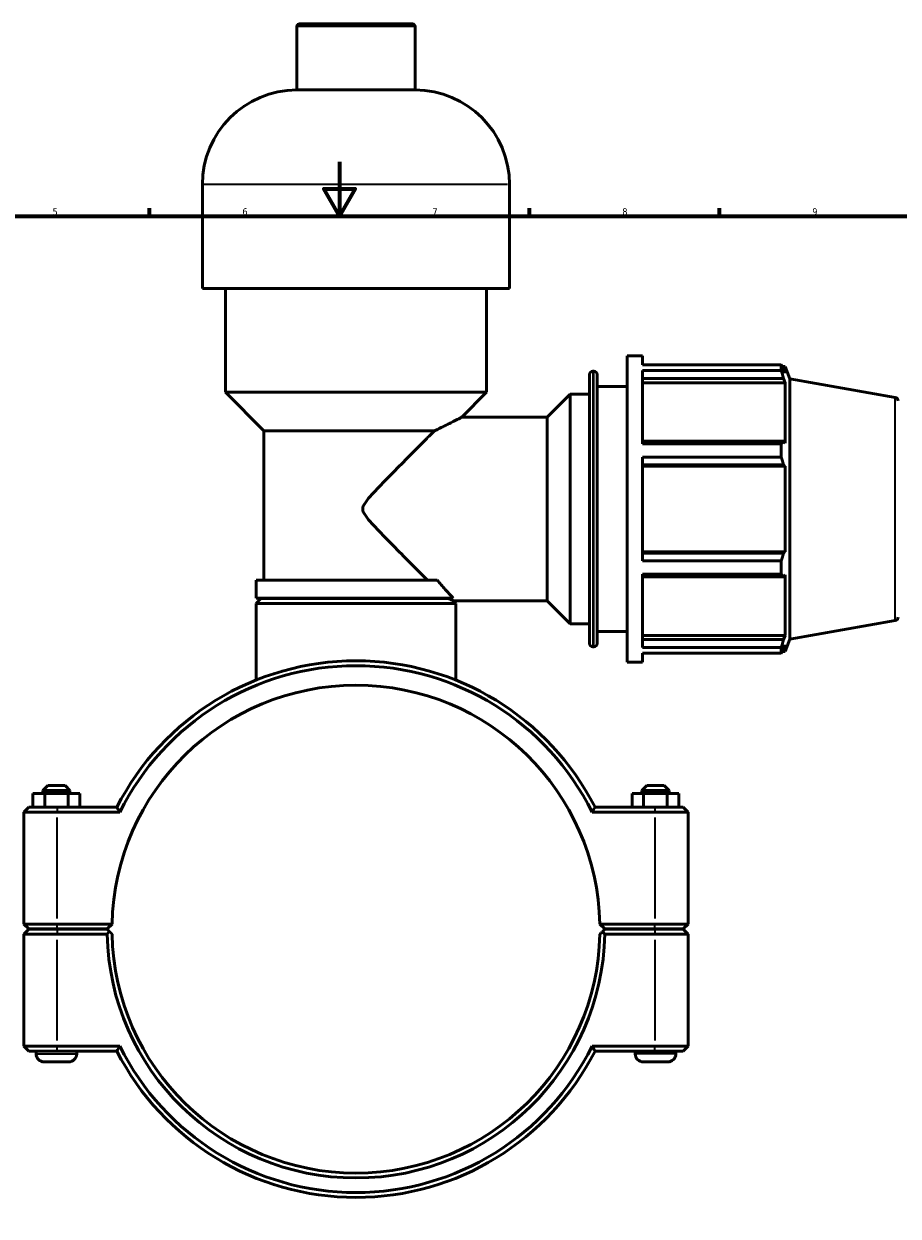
# Model space of a CAD drawing. Header units: millimetres. Extents: x 0 to 1075, y -44 to 1487.
# Tile 4 of 8: x 304 to 627, y 205 to 645. Entities that reach past the tile are written whole.
import ezdxf

# ---------------------------------------------------------------- set-up
doc = ezdxf.new("R2010")
doc.units = ezdxf.units.MM
for name, color, linetype, lineweight in [('Border (ISO)', 7, 'Continuous', 70), ('Visible (ISO)', 7, 'Continuous', 50), ('Visible Narrow (ISO)', 7, 'Continuous', 35)]:
    doc.layers.add(name, color=color, linetype=linetype, lineweight=lineweight)
doc.styles.add('Note Text (ISO)', font='tahoma.ttf')

# ---------------------------------------------------------------- blocks, each defined once
blk = doc.blocks.new('Borders Default Border')
at = {"layer": 'Border (ISO)'}
for p, q in [((350.42, 574), (350.42, 576.9)), ((490.58, 574), (490.58, 576.9)), ((560.67, 574), (560.67, 576.9))]:
    blk.add_line(p, q, dxfattribs=at)
at = {"layer": 'Border (ISO)', "flags": 128}
for points in [[(420.5, 594), (420.5, 574), (414.73, 584), (426.27, 584), (420.5, 574)], [(20, 20), (20, 574), (821, 574), (821, 20), (20, 20)]]:
    blk.add_lwpolyline(points, dxfattribs=at)
at = {"layer": 'Border (ISO)', "color": 232, "true_color": 0xca0064, "char_height": 2.5, "attachment_point": 7, "style": 'Note Text (ISO)'}
for s, insert in [('5', (314.64, 574.35)), ('6', (384.66, 574.35)), ('7', (454.77, 574.4)), ('8', (524.81, 574.34)), ('9', (594.88, 574.35))]:
    blk.add_mtext(s, dxfattribs=dict(at, insert=insert))

msp = doc.modelspace()

# ---------------------------------------------------------------- linework, layer by layer
at = {"layer": 'Visible (ISO)'}
for p, q in [((404.732, 620.527), (404.732, 643.927)), ((405.732, 644.927), (447.33, 644.927)), ((448.33, 620.527), (448.33, 643.927)), ((448.33, 620.527), (404.732, 620.527)), ((369.875, 547.327), (369.875, 585.67)), ((483.187, 547.327), (483.187, 585.67)), ((483.187, 547.327), (369.875, 547.327)), ((378.374, 508.985), (378.374, 547.327)), ((474.689, 508.985), (474.689, 547.327)), ((526.531, 409.427), (526.531, 522.427)), ((526.531, 522.427), (532.181, 522.427)), ((532.181, 519.09), (532.181, 522.427)), ((532.181, 519.09), (583.439, 519.09)), ((583.439, 517.047), (583.439, 519.09)), ((512.674, 416.337), (512.674, 515.517)), ((513.934, 516.777), (514.271, 516.777)), ((515.531, 515.517), (515.531, 416.337)), ((532.181, 489.991), (532.181, 517.047)), ((583.439, 517.047), (532.181, 517.047)), ((583.797, 518.472), (584.878, 518.472)), ((584.878, 516.04), (584.261, 517.657)), ((584.878, 516.04), (584.878, 518.472)), ((586.531, 513.93), (584.878, 518.472)), ((515.531, 511.127), (526.531, 511.127)), ((532.181, 514.039), (584.261, 514.039)), ((532.181, 512.535), (584.878, 512.535)), ((584.261, 514.039), (584.878, 512.535)), ((584.878, 490.19), (584.878, 512.535)), ((586.531, 417.924), (586.531, 513.93)), ((625.49, 507.061), (586.531, 513.93)), ((474.689, 508.985), (378.374, 508.985)), ((392.538, 494.821), (378.374, 508.985)), ((465.532, 499.827), (474.689, 508.985)), ((497.056, 499.827), (505.531, 508.302)), ((505.531, 423.552), (505.531, 508.302)), ((505.531, 508.302), (512.674, 508.302)), ((465.532, 499.827), (497.056, 499.827)), ((497.056, 432.027), (497.056, 499.827)), ((455.534, 494.821), (392.538, 494.821)), ((392.538, 439.694), (392.538, 494.821)), ((584.261, 490.973), (532.181, 490.973)), ((532.181, 489.991), (583.439, 489.991)), ((583.439, 485.059), (583.439, 489.991)), ((584.878, 490.19), (584.261, 490.973)), ((532.181, 446.796), (532.181, 485.059)), ((583.439, 485.059), (532.181, 485.059)), ((532.181, 482.238), (584.261, 482.238)), ((532.181, 481.728), (584.878, 481.728)), ((584.261, 482.238), (584.878, 481.728)), ((584.878, 450.127), (584.878, 481.728)), ((532.181, 450.127), (584.878, 450.127)), ((584.261, 449.617), (532.181, 449.617)), ((584.878, 450.127), (584.261, 449.617)), ((532.181, 446.796), (583.439, 446.796)), ((583.439, 441.864), (583.439, 446.796)), ((532.181, 414.808), (532.181, 441.864)), ((583.439, 441.864), (532.181, 441.864)), ((532.181, 440.882), (584.261, 440.882)), ((584.261, 440.882), (584.878, 441.665)), ((584.878, 419.319), (584.878, 441.665)), ((456.45, 439.694), (389.705, 439.694)), ((389.705, 433.027), (389.705, 439.694)), ((462.439, 433.027), (389.705, 433.027)), ((391.505, 432.927), (389.705, 431.127)), ((463.358, 431.127), (389.705, 431.127)), ((389.705, 402.823), (389.705, 431.127)), ((391.505, 432.927), (460.687, 432.927)), ((398.203, 432.927), (398.203, 433.027)), ((462.458, 432.027), (497.056, 432.027)), ((462.458, 432.027), (463.358, 431.127)), ((463.358, 402.823), (463.358, 431.127)), ((497.056, 432.027), (505.531, 423.552)), ((505.531, 423.552), (512.674, 423.552)), ((625.49, 424.794), (586.531, 417.924)), ((515.531, 420.727), (526.531, 420.727)), ((532.181, 419.319), (584.878, 419.319)), ((584.878, 419.319), (584.261, 417.816)), ((586.531, 417.924), (584.878, 413.382)), ((513.934, 415.077), (514.271, 415.077)), ((584.261, 417.816), (532.181, 417.816)), ((532.181, 414.808), (583.439, 414.808)), ((583.439, 412.765), (583.439, 414.808)), ((584.261, 414.198), (584.878, 415.814)), ((584.878, 413.382), (584.878, 415.814)), ((526.531, 409.427), (532.181, 409.427)), ((532.181, 409.427), (532.181, 412.765)), ((583.439, 412.765), (532.181, 412.765)), ((583.797, 413.382), (584.878, 413.382)), ((307.371, 360.927), (311.741, 360.927)), ((307.371, 355.927), (307.371, 360.927)), ((312.831, 363.927), (311.031, 362.127)), ((321.031, 362.127), (311.031, 362.127)), ((311.031, 360.927), (311.031, 362.127)), ((311.741, 360.927), (320.401, 360.927)), ((311.741, 355.927), (311.741, 360.927)), ((312.831, 363.927), (319.231, 363.927)), ((319.231, 363.927), (321.031, 362.127)), ((320.401, 360.927), (324.691, 360.927)), ((320.401, 355.927), (320.401, 360.927)), ((321.031, 360.927), (321.031, 362.127)), ((324.691, 355.927), (324.691, 360.927)), ((532.661, 360.927), (528.371, 360.927)), ((528.371, 355.927), (528.371, 360.927)), ((533.831, 363.927), (532.031, 362.127)), ((532.031, 362.127), (542.031, 362.127)), ((532.031, 362.127), (532.031, 360.927)), ((532.661, 355.927), (532.661, 360.927)), ((541.321, 360.927), (532.661, 360.927)), ((540.231, 363.927), (533.831, 363.927)), ((540.231, 363.927), (542.031, 362.127)), ((541.321, 355.927), (541.321, 360.927)), ((545.691, 360.927), (541.321, 360.927)), ((542.031, 362.127), (542.031, 360.927)), ((545.691, 355.927), (545.691, 360.927)), ((305.831, 355.927), (304.031, 354.127)), ((316.281, 354.127), (304.031, 354.127)), ((304.031, 354.127), (304.031, 312.777)), ((305.831, 355.927), (316.281, 355.927)), ((338.35, 355.927), (316.281, 355.927)), ((316.281, 354.127), (339.459, 354.127)), ((513.604, 354.127), (536.781, 354.127)), ((536.781, 355.927), (514.713, 355.927)), ((536.781, 355.927), (547.231, 355.927)), ((549.031, 354.127), (536.781, 354.127)), ((547.231, 355.927), (549.031, 354.127)), ((549.031, 312.777), (549.031, 354.127)), ((305.831, 310.977), (304.031, 312.777)), ((304.031, 312.777), (316.281, 312.777)), ((336.55, 312.777), (316.281, 312.777)), ((334.731, 310.977), (336.55, 312.777)), ((516.512, 312.777), (518.331, 310.977)), ((536.781, 312.777), (516.512, 312.777)), ((536.781, 312.777), (549.031, 312.777)), ((547.231, 310.977), (549.031, 312.777)), ((305.831, 310.877), (304.031, 309.077)), ((316.281, 309.077), (304.031, 309.077)), ((304.031, 309.077), (304.031, 267.727)), ((316.281, 310.977), (305.831, 310.977)), ((305.831, 310.877), (316.281, 310.877)), ((308.531, 310.877), (308.531, 310.977)), ((316.281, 310.977), (334.731, 310.977)), ((334.731, 310.877), (316.281, 310.877)), ((316.281, 309.077), (334.75, 309.077)), ((323.531, 310.877), (323.531, 310.977)), ((335.638, 309.98), (334.731, 310.877)), ((518.331, 310.877), (517.424, 309.98)), ((518.313, 309.077), (536.781, 309.077)), ((518.331, 310.977), (536.781, 310.977)), ((536.781, 310.877), (518.331, 310.877)), ((529.531, 310.977), (529.531, 310.877)), ((547.231, 310.977), (536.781, 310.977)), ((536.781, 310.877), (547.231, 310.877)), ((549.031, 309.077), (536.781, 309.077)), ((544.531, 310.977), (544.531, 310.877)), ((547.231, 310.877), (549.031, 309.077)), ((549.031, 267.727), (549.031, 309.077)), ((304.031, 267.727), (316.281, 267.727)), ((305.831, 265.927), (304.031, 267.727)), ((316.281, 265.927), (305.831, 265.927)), ((308.531, 264.927), (308.531, 265.927)), ((339.459, 267.727), (316.281, 267.727)), ((316.281, 265.927), (338.35, 265.927)), ((323.531, 264.927), (323.531, 265.927)), ((536.781, 267.727), (513.604, 267.727)), ((514.713, 265.927), (536.781, 265.927)), ((529.531, 265.927), (529.531, 264.927)), ((536.781, 267.727), (549.031, 267.727)), ((547.231, 265.927), (536.781, 265.927)), ((544.531, 265.927), (544.531, 264.927)), ((547.231, 265.927), (549.031, 267.727)), ((320.531, 261.927), (311.531, 261.927)), ((532.531, 261.927), (541.531, 261.927))]:
    msp.add_line(p, q, dxfattribs=at)
for centre, radius, start, end in [((405.732, 643.927), 1, 90, 180), ((447.33, 643.927), 1, 0, 90), ((404.732, 585.67), 34.857, 90, 180), ((448.33, 585.67), 34.857, 0, 90), ((513.934, 515.517), 1.26, 90, 180), ((514.271, 515.517), 1.26, 0, 90), ((625.271, 505.82), 1.26, 0, 80), ((625.271, 426.035), 1.26, 280, 0), ((513.934, 416.337), 1.26, 180, 270), ((514.271, 416.337), 1.26, 270, 0), ((426.531, 310.927), 99, 27.03569, 152.96431), ((426.531, 310.927), 97.2, 26.3878, 153.6122), ((426.531, 310.927), 90, 1.17783, 178.82217), ((426.531, 310.927), 90, 178.82217, 178.82223), ((426.531, 310.927), 90, 1.17777, 1.17783), ((426.531, 310.927), 91.8, 181.15473, 358.84527), ((426.531, 310.927), 90, 181.17777, 358.82223), ((311.531, 264.927), 3, 180, 270), ((320.531, 264.927), 3, 270, 0), ((426.531, 310.927), 99, 207.03569, 332.96431), ((426.531, 310.927), 97.2, 206.3878, 333.6122), ((532.531, 264.927), 3, 180, 270), ((541.531, 264.927), 3, 270, 0)]:
    msp.add_arc(centre, radius, start, end, dxfattribs=at)
for points, weights in [([(583.439, 519.09), (583.866, 518.359), (584.261, 517.657)], [1, 1.00175658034, 1.00269704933]), ([(584.261, 514.039), (583.866, 515.512), (583.439, 517.047)], [1.00269704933, 1.00175658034, 1]), ([(583.439, 489.991), (583.866, 490.492), (584.261, 490.973)], [1, 1.00175658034, 1.00269704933]), ([(584.261, 482.238), (583.866, 483.619), (583.439, 485.059)], [1.00269704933, 1.00175658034, 1]), ([(583.439, 446.796), (583.866, 448.235), (584.261, 449.617)], [1, 1.00175658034, 1.00269704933]), ([(584.261, 440.882), (583.866, 441.363), (583.439, 441.864)], [1.00269704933, 1.00175658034, 1]), ([(583.439, 414.808), (583.866, 416.343), (584.261, 417.816)], [1, 1.00175658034, 1.00269704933]), ([(584.261, 414.198), (583.866, 413.496), (583.439, 412.765)], [1.00269704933, 1.00175658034, 1]), ([(336.55, 309.077), (336.097, 309.526), (335.638, 309.98)], [1.0116426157, 1.00874368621, 1.00580249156]), ([(517.424, 309.98), (516.966, 309.526), (516.512, 309.077)], [1.00580249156, 1.00874368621, 1.0116426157])]:
    msp.add_rational_spline(points, weights, degree=2, dxfattribs=at)
for points, knots in [([(465.532, 499.827), (465.532, 499.827), (465.444, 499.78), (465.078, 499.585), (464.8, 499.437), (463.719, 498.866), (462.657, 498.31), (460.164, 497.041), (458.46, 496.192), (456.232, 495.144), (455.885, 494.982), (455.534, 494.821)], [5.1012779, 5.1012779, 5.1012779, 5.1012779, 5.4078643, 5.4078643, 5.7144508, 5.7144508, 6.3276236, 6.3276236, 7.043055, 7.043055, 7.1722852, 7.1722852, 7.1722852, 7.1722852]), ([(455.534, 494.821), (455.203, 494.488), (454.859, 494.143), (453.3, 492.578), (451.978, 491.25), (448.821, 488.075), (446.843, 486.085), (442.788, 481.99), (440.709, 479.886), (436.719, 475.807), (434.783, 473.818), (432.189, 471.005), (431.382, 470.11), (430.288, 468.727), (429.947, 468.269), (429.498, 467.506), (429.36, 467.24), (429.139, 466.648), (429.052, 466.321), (429.052, 465.533), (429.139, 465.207), (429.36, 464.614), (429.498, 464.349), (429.947, 463.586), (430.288, 463.128), (431.382, 461.745), (432.189, 460.85), (434.783, 458.036), (436.719, 456.048), (440.709, 451.969), (442.788, 449.865), (446.843, 445.77), (448.821, 443.779), (451.398, 441.189), (452.154, 440.429), (452.885, 439.694)], [8.4840514, 8.4840514, 8.4840514, 8.4840514, 8.6892577, 8.6892577, 9.3902658, 9.3902658, 10.335816, 10.335816, 11.2813662, 11.2813662, 12.2269163, 12.2269163, 12.6996914, 12.6996914, 12.936079, 12.936079, 13.0542727, 13.0542727, 13.1724665, 13.1724665, 13.2906603, 13.2906603, 13.4088541, 13.4088541, 13.6452416, 13.6452416, 14.1180167, 14.1180167, 15.0635669, 15.0635669, 16.009117, 16.009117, 16.9546672, 16.9546672, 17.3526954, 17.3526954, 17.3526954, 17.3526954]), ([(456.45, 439.694), (456.962, 439.111), (457.461, 438.546), (459.023, 436.788), (460.006, 435.699), (461.477, 434.078), (462.026, 433.478), (462.439, 433.027)], [14.94778, 14.94778, 14.94778, 14.94778, 15.2533141, 15.2533141, 15.9419213, 15.9419213, 16.4996456, 16.4996456, 16.4996456, 16.4996456]), ([(460.687, 432.927), (461.031, 432.755), (461.336, 432.6), (461.878, 432.325), (462.099, 432.212), (462.389, 432.063), (462.458, 432.027), (462.458, 432.027)], [3.71519417, 3.71519417, 3.71519417, 3.71519417, 3.94877118, 3.94877118, 4.21494094, 4.21494094, 4.48111071, 4.48111071, 4.48111071, 4.48111071])]:
    msp.add_open_spline(points, degree=3, knots=knots, dxfattribs=at)
for points, degree in [([(453.655, 433.027), (453.696, 432.993), (453.736, 432.96), (453.776, 432.927)], 3), ([(339.459, 354.127), (339.087, 354.727), (338.717, 355.327), (338.35, 355.927)], 3), ([(513.604, 354.127), (513.975, 354.727), (514.345, 355.327), (514.713, 355.927)], 3), ([(334.75, 309.077), (335.194, 309.531), (335.638, 309.98)], 2), ([(517.424, 309.98), (517.868, 309.531), (518.313, 309.077)], 2), ([(339.459, 267.727), (339.087, 267.128), (338.717, 266.528), (338.35, 265.927)], 3), ([(513.604, 267.727), (513.975, 267.128), (514.345, 266.528), (514.713, 265.927)], 3)]:
    msp.add_open_spline(points, degree=degree, dxfattribs=at)
at = {"layer": 'Visible Narrow (ISO)'}
for p, q in [((448.062, 643.927), (405.001, 643.927)), ((482.49, 585.67), (370.573, 585.67)), ((513.934, 516.151), (513.934, 415.703)), ((514.271, 415.703), (514.271, 516.151)), ((625.49, 425.3), (625.49, 506.555)), ((316.281, 355.837), (316.281, 354.217)), ((316.281, 314.845), (316.281, 352.06)), ((536.781, 355.837), (536.781, 354.217)), ((536.781, 352.06), (536.781, 314.845)), ((316.281, 311.067), (316.281, 312.687)), ((536.781, 311.067), (536.781, 312.687)), ((316.281, 310.787), (316.281, 309.167)), ((536.781, 310.787), (536.781, 309.167)), ((316.281, 269.795), (316.281, 307.01)), ((536.781, 307.01), (536.781, 269.795)), ((308.624, 264.927), (323.439, 264.927)), ((316.281, 266.017), (316.281, 267.637)), ((544.439, 264.927), (529.624, 264.927)), ((536.781, 266.017), (536.781, 267.637))]:
    msp.add_line(p, q, dxfattribs=at)

# ---------------------------------------------------------------- block references
msp.add_blockref('Borders Default Border', (0, 0))

doc.saveas('drawing.dxf')
